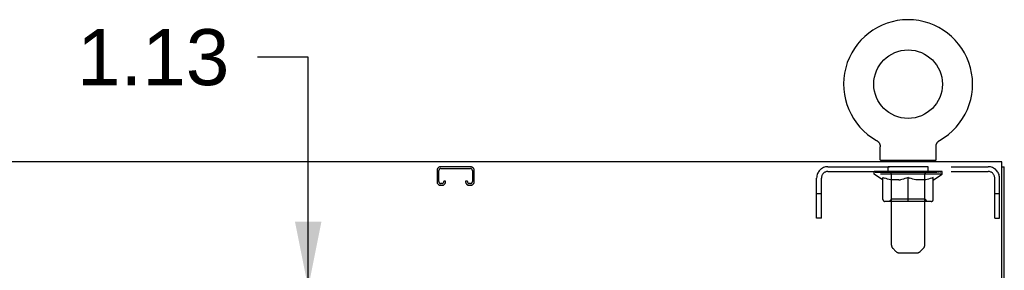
# Model space of a CAD drawing. Header units: inches. Extents: x 0 to 245, y 0 to 159.
# Tile 11 of 16: x 87.99 to 109.53, y 103.59 to 109.07. Entities that reach past the tile are written whole.
import ezdxf

# ---------------------------------------------------------------- set-up
doc = ezdxf.new("R2010")
doc.units = ezdxf.units.IN
doc.header["$LTSCALE"] = 13.479405
doc.header["$MEASUREMENT"] = 0
doc.linetypes.add('HIDDEN', pattern=[0.2, 0.1, -0.1])
doc.layers.get('0').update_dxf_attribs({"linetype": 'CONTINUOUS'})
for name, color, linetype in [('02___PRT_ALL_AXES', 7, 'CONTINUOUS'), ('DEFAULT_2', 8, 'HIDDEN'), ('DIMENSIONS', 7, 'CONTINUOUS')]:
    doc.layers.add(name, color=color, linetype=linetype)
doc.styles.get("Standard").update_dxf_attribs({"font": 'arial.ttf'})
doc.dimstyles.new('DIMSTYLE_2', dxfattribs={"dimtxt": 1.2254, "dimasz": 1.441648, "dimexe": 0.09, "dimexo": 0.07, "dimgap": 0.0425, "dimtad": 0, "dimtih": 1, "dimtoh": 1, "dimzin": 4, "dimdsep": 46, "dimtxsty": 'Standard', "dimblk": '_FILLED', "dimblk1": '_FILLED', "dimblk2": '_FILLED', "dimcen": 0.09, "dimazin": 1, "dimtfac": 1, "dimtofl": 0, "dimtmove": 0, "dimatfit": 3, "dimldrblk": '_FILLED', "dimfxl": 0, "dimtolj": 1, "dimtzin": 4, "dimarcsym": 0})

# ---------------------------------------------------------------- blocks, each defined once
blk = doc.blocks.new('_FILLED')
at = {"color": 0, "linetype": 'ByBlock'}
blk.add_solid([(0, 0), (-1, 0.2), (-1, -0.2)], dxfattribs=at)
blk = doc.blocks.new('*D14')
at = {"layer": 'DIMENSIONS', "color": 2, "linetype": 'Continuous'}
for p, q in [((94.304, 108.248), (93.192, 108.248)), ((94.304, 103.206), (94.304, 108.248)), ((94.106, 103.206), (95.601, 103.206)), ((93.006, 102.081), (94.606, 102.081)), ((94.304, 102.081), (94.304, 99.198))]:
    blk.add_line(p, q, dxfattribs=at)
at = {"layer": 'DIMENSIONS', "color": 2, "linetype": 'Continuous', "xscale": 1.4416475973, "yscale": 1.4416475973, "zscale": 1.4416475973}
for p, rotation in [((94.304, 103.206), 270), ((94.304, 102.081), 90)]:
    blk.add_blockref('_FILLED', p, dxfattribs=dict(at, rotation=rotation))
at = {"layer": 'DIMENSIONS', "color": 2, "linetype": 'Continuous', "insert": (92.58, 108.861), "char_height": 1.2254, "width": 3.32999, "attachment_point": 3, "line_spacing_factor": 0.9}
blk.add_mtext('1.13', dxfattribs=at)

msp = doc.modelspace()

# ---------------------------------------------------------------- linework, layer by layer
at = {"color": 7, "linetype": 'Continuous'}
for p, q in [((106.734, 106.428), (106.734, 106.428)), ((106.734, 106.428), (106.736, 106.427)), ((106.734, 106.428), (106.739, 106.425)), ((106.739, 106.425), (106.744, 106.422)), ((106.744, 106.422), (106.749, 106.419)), ((106.749, 106.419), (106.754, 106.415)), ((106.753, 106.415), (106.758, 106.411)), ((106.758, 106.411), (106.763, 106.407)), ((106.762, 106.407), (106.767, 106.403)), ((106.767, 106.403), (106.771, 106.399)), ((106.771, 106.399), (106.775, 106.395)), ((106.775, 106.395), (106.779, 106.39)), ((106.779, 106.39), (106.783, 106.385)), ((106.782, 106.385), (106.786, 106.38)), ((106.786, 106.381), (106.789, 106.375)), ((106.789, 106.376), (106.792, 106.37)), ((108.055, 106.37), (108.058, 106.376)), ((108.058, 106.375), (108.062, 106.381)), ((108.061, 106.38), (108.065, 106.385)), ((108.065, 106.385), (108.069, 106.39)), ((108.069, 106.39), (108.073, 106.395)), ((108.072, 106.395), (108.077, 106.399)), ((108.076, 106.399), (108.081, 106.403)), ((108.081, 106.403), (108.085, 106.407)), ((108.085, 106.407), (108.09, 106.411)), ((108.089, 106.411), (108.094, 106.415)), ((108.094, 106.415), (108.099, 106.419)), ((108.099, 106.419), (108.104, 106.422)), ((108.104, 106.422), (108.109, 106.425)), ((108.104, 106.422), (108.105, 106.423)), ((108.109, 106.425), (108.114, 106.428)), ((108.112, 106.427), (108.113, 106.428)), ((108.114, 106.428), (108.114, 106.428)), ((106.792, 106.37), (106.795, 106.365)), ((106.795, 106.365), (106.798, 106.36)), ((106.798, 106.36), (106.801, 106.354)), ((106.801, 106.355), (106.803, 106.349)), ((106.803, 106.349), (106.805, 106.343)), ((106.805, 106.343), (106.807, 106.338)), ((106.807, 106.338), (106.808, 106.332)), ((106.808, 106.332), (106.81, 106.326)), ((106.81, 106.326), (106.811, 106.32)), ((106.811, 106.32), (106.812, 106.314)), ((106.812, 106.314), (106.813, 106.308)), ((106.813, 106.308), (106.813, 106.303)), ((106.814, 106.297), (106.814, 106.291)), ((106.814, 106.006), (106.814, 106.291)), ((108.034, 106.303), (108.035, 106.308)), ((108.034, 106.297), (108.034, 106.303)), ((108.034, 106.297), (108.034, 106.303)), ((108.034, 106.291), (108.034, 106.297)), ((108.034, 106.006), (108.034, 106.291)), ((108.035, 106.314), (108.036, 106.32)), ((108.035, 106.308), (108.035, 106.314)), ((108.036, 106.32), (108.038, 106.326)), ((108.038, 106.326), (108.039, 106.332)), ((108.039, 106.332), (108.041, 106.338)), ((108.041, 106.338), (108.043, 106.343)), ((108.043, 106.343), (108.045, 106.349)), ((108.045, 106.349), (108.047, 106.355)), ((108.047, 106.354), (108.05, 106.36)), ((108.049, 106.36), (108.052, 106.365)), ((108.052, 106.365), (108.055, 106.37)), ((106.829, 105.986), (106.829, 105.956)), ((108.019, 105.986), (106.829, 105.986)), ((108.019, 105.986), (108.019, 105.956)), ((109.476, 105.852), (109.528, 105.852))]:
    msp.add_line(p, q, dxfattribs=at)
at = {"color": 3, "linetype": 'Continuous'}
for p, q in [((109.476, 105.956), (73.58, 105.956)), ((109.476, 102.776), (109.476, 105.956)), ((109.528, 16.06), (109.528, 105.852))]:
    msp.add_line(p, q, dxfattribs=at)
at = {"color": 7, "linetype": 'Continuous'}
msp.add_lwpolyline([(106.813, 106.303), (106.814, 106.297), (106.814, 106.291)], dxfattribs=at)
msp.add_circle((107.424, 107.658), 0.75, dxfattribs=at)
for centre, radius, start, end in [((107.424, 107.658), 1.41, 299.2655, 240.7345), ((106.834, 106.006), 0.02, 180, 263.0769), ((108.014, 106.006), 0.02, 276.9231, 360)]:
    msp.add_arc(centre, radius, start, end, dxfattribs=at)
at = {"layer": '02___PRT_ALL_AXES', "color": 8, "linetype": 'HIDDEN'}
for p, q in [((106.986, 105.748), (106.986, 105.852)), ((107.861, 105.852), (106.986, 105.852)), ((107.861, 105.748), (106.986, 105.748)), ((107.861, 105.748), (107.861, 105.852))]:
    msp.add_line(p, q, dxfattribs=at)
at = {"layer": 'DEFAULT_2', "color": 8, "linetype": 'HIDDEN'}
for p, q in [((106.734, 106.428), (106.734, 106.428)), ((106.742, 106.423), (106.744, 106.422)), ((108.114, 106.428), (108.114, 106.428)), ((107.049, 105.986), (107.049, 105.956)), ((107.059, 104.14), (107.059, 105.956)), ((107.789, 104.14), (107.789, 105.956)), ((107.799, 105.986), (107.799, 105.956)), ((97.122, 105.772), (97.122, 105.526)), ((97.162, 105.526), (97.162, 105.772)), ((97.854, 105.852), (97.202, 105.852)), ((97.202, 105.812), (97.854, 105.812)), ((97.894, 105.772), (97.894, 105.526)), ((97.934, 105.526), (97.934, 105.772)), ((105.67, 105.852), (109.177, 105.852)), ((105.67, 105.748), (109.177, 105.748)), ((106.68, 105.693), (106.68, 105.748)), ((106.692, 105.74), (106.692, 105.748)), ((106.702, 105.736), (106.702, 105.74)), ((106.702, 105.736), (108.145, 105.736)), ((106.713, 105.736), (106.713, 105.74)), ((106.714, 105.736), (106.714, 105.74)), ((106.725, 105.74), (106.725, 105.748)), ((106.745, 105.736), (106.745, 105.74)), ((106.747, 105.736), (106.747, 105.74)), ((106.78, 105.74), (106.78, 105.748)), ((106.797, 105.736), (106.797, 105.74)), ((106.8, 105.736), (106.8, 105.74)), ((107.037, 105.74), (106.808, 105.74)), ((106.854, 105.74), (106.854, 105.748)), ((106.856, 105.736), (106.856, 105.74)), ((106.856, 105.736), (106.856, 105.74)), ((106.859, 105.736), (106.859, 105.74)), ((106.869, 105.736), (106.869, 105.74)), ((106.869, 105.736), (106.869, 105.74)), ((106.873, 105.736), (106.873, 105.74)), ((106.876, 105.736), (106.876, 105.741)), ((106.88, 105.736), (106.88, 105.74)), ((106.899, 105.736), (106.899, 105.74)), ((106.918, 105.736), (106.918, 105.74)), ((106.92, 105.736), (106.92, 105.743)), ((106.946, 105.74), (106.946, 105.748)), ((106.946, 105.736), (106.946, 105.74)), ((106.957, 105.736), (106.957, 105.74)), ((106.962, 105.736), (106.962, 105.74)), ((106.97, 105.736), (106.97, 105.74)), ((106.986, 105.736), (106.986, 105.745)), ((107.007, 105.736), (107.007, 105.74)), ((107.009, 105.736), (107.009, 105.74)), ((107.037, 105.736), (107.037, 105.74)), ((107.115, 105.74), (107.05, 105.74)), ((107.052, 105.74), (107.052, 105.748)), ((107.06, 105.736), (107.06, 105.74)), ((107.066, 105.736), (107.066, 105.74)), ((107.072, 105.736), (107.072, 105.746)), ((107.08, 105.736), (107.08, 105.74)), ((107.091, 105.736), (107.091, 105.74)), ((107.115, 105.736), (107.115, 105.74)), ((107.203, 105.74), (107.14, 105.74)), ((107.164, 105.736), (107.164, 105.74)), ((107.169, 105.74), (107.169, 105.748)), ((107.174, 105.736), (107.174, 105.74)), ((107.177, 105.736), (107.177, 105.747)), ((107.18, 105.736), (107.18, 105.74)), ((107.189, 105.736), (107.189, 105.74)), ((107.203, 105.736), (107.203, 105.74)), ((107.297, 105.74), (107.24, 105.74)), ((107.256, 105.736), (107.256, 105.74)), ((107.289, 105.74), (107.424, 105.748)), ((107.295, 105.74), (107.295, 105.748)), ((107.295, 105.74), (107.295, 105.748)), ((107.295, 105.748), (107.295, 105.748)), ((107.295, 105.736), (107.295, 105.74)), ((107.297, 105.736), (107.297, 105.74)), ((107.3, 105.736), (107.3, 105.741)), ((107.302, 105.736), (107.302, 105.74)), ((107.396, 105.74), (107.345, 105.74)), ((107.353, 105.736), (107.353, 105.74)), ((107.396, 105.736), (107.396, 105.74)), ((107.421, 105.74), (107.42, 105.74)), ((107.42, 105.736), (107.42, 105.74)), ((107.421, 105.736), (107.421, 105.74)), ((107.424, 105.74), (107.424, 105.748)), ((107.427, 105.736), (107.427, 105.74)), ((107.427, 105.736), (107.427, 105.74)), ((107.427, 105.74), (107.427, 105.74)), ((107.429, 105.74), (107.503, 105.74)), ((107.452, 105.736), (107.452, 105.74)), ((107.467, 105.74), (107.467, 105.745)), ((107.467, 105.745), (107.559, 105.74)), ((107.491, 105.74), (107.491, 105.744)), ((107.495, 105.736), (107.495, 105.74)), ((107.546, 105.736), (107.546, 105.74)), ((107.547, 105.736), (107.547, 105.741)), ((107.55, 105.736), (107.55, 105.74)), ((107.55, 105.74), (107.608, 105.74)), ((107.552, 105.74), (107.552, 105.748)), ((107.552, 105.748), (107.553, 105.748)), ((107.552, 105.736), (107.552, 105.74)), ((107.553, 105.74), (107.553, 105.748)), ((107.592, 105.736), (107.592, 105.74)), ((107.645, 105.736), (107.645, 105.74)), ((107.645, 105.74), (107.707, 105.74)), ((107.658, 105.736), (107.658, 105.74)), ((107.667, 105.736), (107.667, 105.74)), ((107.671, 105.736), (107.671, 105.747)), ((107.674, 105.736), (107.674, 105.74)), ((107.678, 105.74), (107.678, 105.748)), ((107.683, 105.736), (107.683, 105.74)), ((107.732, 105.736), (107.732, 105.74)), ((107.732, 105.74), (107.798, 105.74)), ((107.756, 105.736), (107.756, 105.74)), ((107.767, 105.736), (107.767, 105.74)), ((107.775, 105.736), (107.775, 105.746)), ((107.782, 105.736), (107.782, 105.74)), ((107.787, 105.736), (107.787, 105.74)), ((107.796, 105.74), (107.796, 105.748)), ((107.811, 105.736), (107.811, 105.74)), ((107.811, 105.74), (108.04, 105.74)), ((107.838, 105.736), (107.838, 105.74)), ((107.841, 105.736), (107.841, 105.74)), ((107.861, 105.736), (107.861, 105.745)), ((107.877, 105.736), (107.877, 105.74)), ((107.885, 105.736), (107.885, 105.74)), ((107.89, 105.736), (107.89, 105.74)), ((107.902, 105.74), (107.902, 105.748)), ((107.902, 105.736), (107.902, 105.74)), ((107.928, 105.736), (107.928, 105.743)), ((107.93, 105.736), (107.93, 105.74)), ((107.948, 105.736), (107.948, 105.74)), ((107.967, 105.736), (107.967, 105.74)), ((107.971, 105.736), (107.971, 105.741)), ((107.974, 105.736), (107.974, 105.74)), ((107.978, 105.736), (107.978, 105.74)), ((107.979, 105.736), (107.979, 105.74)), ((107.988, 105.736), (107.988, 105.74)), ((107.991, 105.736), (107.991, 105.74)), ((107.992, 105.736), (107.992, 105.74)), ((107.993, 105.74), (107.993, 105.748)), ((108.047, 105.736), (108.047, 105.74)), ((108.05, 105.736), (108.05, 105.74)), ((108.068, 105.74), (108.068, 105.748)), ((108.101, 105.736), (108.101, 105.74)), ((108.103, 105.736), (108.103, 105.74)), ((108.122, 105.74), (108.122, 105.748)), ((108.134, 105.736), (108.134, 105.74)), ((108.135, 105.736), (108.135, 105.74)), ((108.145, 105.736), (108.145, 105.74)), ((108.156, 105.74), (108.156, 105.748)), ((108.167, 105.693), (108.167, 105.748)), ((97.269, 105.54), (97.269, 105.526)), ((97.309, 105.54), (97.269, 105.54)), ((97.309, 105.526), (97.309, 105.54)), ((97.747, 105.54), (97.747, 105.526)), ((97.787, 105.54), (97.747, 105.54)), ((97.787, 105.526), (97.787, 105.54)), ((105.424, 104.727), (105.424, 105.606)), ((105.528, 104.727), (105.528, 105.606)), ((108.167, 105.693), (106.68, 105.693)), ((106.867, 105.563), (106.68, 105.693)), ((106.867, 105.563), (106.873, 105.563)), ((106.873, 105.138), (106.873, 105.618)), ((106.873, 105.618), (106.908, 105.605)), ((106.942, 105.593), (106.908, 105.605)), ((106.976, 105.583), (106.942, 105.593)), ((107.009, 105.574), (106.975, 105.583)), ((107.042, 105.568), (107.008, 105.575)), ((107.074, 105.563), (107.041, 105.568)), ((107.058, 105.141), (107.058, 105.69)), ((107.223, 105.563), (107.074, 105.563)), ((107.223, 105.563), (107.256, 105.568)), ((107.289, 105.575), (107.255, 105.568)), ((107.322, 105.583), (107.288, 105.574)), ((107.355, 105.593), (107.321, 105.583)), ((107.389, 105.605), (107.355, 105.593)), ((107.424, 105.618), (107.389, 105.605)), ((107.424, 105.095), (107.424, 105.618)), ((107.424, 105.618), (107.458, 105.605)), ((107.493, 105.593), (107.458, 105.605)), ((107.526, 105.583), (107.492, 105.593)), ((107.559, 105.574), (107.525, 105.583)), ((107.592, 105.568), (107.559, 105.575)), ((107.625, 105.563), (107.592, 105.568)), ((107.773, 105.563), (107.625, 105.563)), ((107.773, 105.563), (107.806, 105.568)), ((107.79, 105.141), (107.79, 105.69)), ((107.839, 105.575), (107.806, 105.568)), ((107.873, 105.583), (107.839, 105.574)), ((107.906, 105.593), (107.872, 105.583)), ((107.94, 105.605), (107.905, 105.593)), ((107.974, 105.618), (107.94, 105.605)), ((107.974, 105.138), (107.974, 105.618)), ((107.974, 105.563), (107.981, 105.563)), ((107.981, 105.563), (108.167, 105.693)), ((109.32, 104.727), (109.32, 105.606)), ((109.424, 104.727), (109.424, 105.606)), ((97.229, 105.486), (97.202, 105.486)), ((97.202, 105.446), (97.229, 105.446)), ((97.854, 105.486), (97.827, 105.486)), ((97.827, 105.446), (97.854, 105.446)), ((105.528, 105.257), (105.424, 105.257)), ((107.931, 105.095), (106.917, 105.095)), ((107.058, 105.141), (107.011, 105.095)), ((107.79, 105.141), (107.058, 105.141)), ((107.79, 105.141), (107.836, 105.095)), ((109.424, 105.257), (109.32, 105.257)), ((105.528, 104.727), (105.424, 104.727)), ((109.32, 104.727), (109.424, 104.727)), ((107.159, 103.998), (107.088, 104.07)), ((107.688, 103.998), (107.759, 104.07)), ((107.23, 103.969), (107.617, 103.969))]:
    msp.add_line(p, q, dxfattribs=at)
for centre, radius, start, end in [((106.834, 106.006), 0.02, 263.0769, 270), ((107.029, 105.956), 0.03, 0, 90), ((107.819, 105.956), 0.03, 90, 180), ((108.014, 106.006), 0.02, 270, 276.9231), ((97.202, 105.772), 0.08, 90, 180), ((97.202, 105.772), 0.04, 90, 180), ((97.854, 105.772), 0.08, 0, 90), ((97.854, 105.772), 0.04, 0, 90), ((105.67, 105.606), 0.246, 90, 180), ((105.67, 105.606), 0.142, 90, 180), ((107.011, 105.69), 0.0466, 0, 90), ((107.836, 105.69), 0.0466, 90, 180), ((109.177, 105.606), 0.246, 0, 90), ((109.177, 105.606), 0.142, 0, 90), ((97.202, 105.526), 0.08, 180, 270), ((97.202, 105.526), 0.04, 180, 270), ((97.229, 105.526), 0.08, 270, 360), ((97.229, 105.526), 0.04, 270, 360), ((97.827, 105.526), 0.08, 180, 270), ((97.827, 105.526), 0.04, 180, 270), ((97.854, 105.526), 0.08, 270, 360), ((97.854, 105.526), 0.04, 270, 360), ((106.917, 105.138), 0.0434, 180, 270), ((107.931, 105.138), 0.0434, 270, 360), ((107.159, 104.14), 0.1, 180, 225), ((107.689, 104.14), 0.1, 315, 360), ((107.23, 104.069), 0.1, 225, 270), ((107.617, 104.069), 0.1, 270, 315)]:
    msp.add_arc(centre, radius, start, end, dxfattribs=at)
for centre, major_axis, ratio, start_param, end_param in [((106.657, 105.734), (0.232, 0), 0.060167, 0.426548, 1.470503), ((107.424, 105.748), (0.743, 0.008), 0.059247, 2.966439, 3.140971), ((107.424, 105.748), (0.744, 0), 0.060167, 3.141593, 3.316126), ((106.657, 105.726), (0.232, 0.002), 0.059247, 1.374323, 1.469882), ((106.629, 105.734), (0.232, 0.002), 0.059247, 0.251393, 1.295349), ((106.709, 105.734), (0.232, -0.002), 0.059247, 0.601702, 1.645657), ((107.424, 105.748), (0.743, 0.015), 0.056515, 2.79136, 2.965893), ((107.424, 105.748), (0.743, -0.008), 0.059247, -2.966439, -2.791906), ((106.709, 105.726), (0.232, 0), 0.060167, 1.549477, 1.645036), ((106.629, 105.726), (0.232, 0.005), 0.056515, 1.199244, 1.294804), ((106.713, 105.729), (0.192, 0.002), 0.059247, 1.051627, 1.625044), ((106.69, 105.729), (0.192, 0.004), 0.056515, 0.876548, 1.449966), ((106.757, 105.729), (0.192, 0), 0.060167, 1.226781, 1.800198), ((106.624, 105.734), (0.232, 0.005), 0.056515, 0.076315, 1.120271), ((106.782, 105.734), (0.232, -0.005), 0.056515, 0.77678, 1.820736), ((107.424, 105.748), (0.743, 0.022), 0.052059, 2.616423, 2.790956), ((107.424, 105.748), (0.743, -0.015), 0.056515, -2.79136, -2.616827), ((106.782, 105.726), (0.232, -0.002), 0.059247, 1.724631, 1.82019), ((106.624, 105.726), (0.232, 0.007), 0.052059, 1.024308, 1.119867), ((106.689, 105.729), (0.192, 0.006), 0.052059, 0.701611, 1.275029), ((106.822, 105.729), (0.192, -0.002), 0.059247, 1.401935, 1.975352), ((106.875, 105.734), (0.232, -0.007), 0.052059, 0.951717, 1.995673), ((107.424, 105.748), (0.743, 0.029), 0.046022, 2.441677, 2.61621), ((106.644, 105.734), (0.232, 0.007), 0.052059, -0.098622, 0.945334), ((107.424, 105.748), (0.743, -0.022), 0.052059, -2.616423, -2.441891), ((106.875, 105.726), (0.232, -0.005), 0.056515, 1.899709, 1.995269), ((106.644, 105.726), (0.232, 0.009), 0.046022, 0.849561, 0.945121), ((106.71, 105.729), (0.192, 0.007), 0.046022, 0.526865, 1.100283), ((106.906, 105.729), (0.192, -0.004), 0.056515, 1.577013, 2.150431), ((106.985, 105.734), (0.232, -0.009), 0.046022, 1.126463, 2.170419), ((107.424, 105.748), (0.743, 0.034), 0.038593, 2.267147, 2.44168), ((106.688, 105.734), (0.232, 0.009), 0.046022, -0.273368, 0.770588), ((107.424, 105.748), (0.743, -0.029), 0.046022, -2.441677, -2.267144), ((106.985, 105.726), (0.232, -0.007), 0.052059, 2.074646, 2.170205), ((106.688, 105.726), (0.232, 0.011), 0.038593, 0.675031, 0.77059), ((106.754, 105.729), (0.192, 0.009), 0.038593, 0.352335, 0.925752), ((107.005, 105.729), (0.192, -0.006), 0.052059, 1.75195, 2.325367), ((107.108, 105.734), (0.232, -0.011), 0.038593, 1.300994, 2.344949), ((107.424, 105.748), (0.743, 0.039), 0.030002, 2.09283, 2.267363), ((107.424, 105.748), (0.743, -0.034), 0.038593, -2.267147, -2.092614), ((106.754, 105.734), (0.232, 0.011), 0.038593, -0.447899, 0.596057), ((107.108, 105.726), (0.232, -0.009), 0.046022, 2.249392, 2.344952), ((106.754, 105.726), (0.232, 0.012), 0.030002, 0.500714, 0.596274), ((106.817, 105.729), (0.192, 0.01), 0.030002, 0.178018, 0.751436), ((107.116, 105.729), (0.192, -0.007), 0.046022, 1.926696, 2.500114), ((106.841, 105.734), (0.232, 0.012), 0.030002, -0.622215, 0.421741), ((107.24, 105.734), (0.232, -0.012), 0.030002, 1.47531, 2.519266), ((107.424, 105.748), (0.743, 0.042), 0.020513, 1.918702, 2.093235), ((107.424, 105.748), (0.743, -0.039), 0.030002, -2.09283, -1.918297), ((107.24, 105.726), (0.232, -0.011), 0.038593, 2.423923, 2.519482), ((106.841, 105.726), (0.232, 0.013), 0.020513, 0.326586, 0.422146), ((106.899, 105.729), (0.192, 0.011), 0.020513, 0.00389, 0.577307), ((107.237, 105.729), (0.192, -0.009), 0.038593, 2.101227, 2.674644), ((106.945, 105.734), (0.232, 0.013), 0.020513, -0.796343, 0.247613), ((107.378, 105.734), (0.232, -0.013), 0.020513, 1.649438, 2.693394), ((107.424, 105.748), (0.743, 0.044), 0.010411, 1.744712, 1.919245), ((107.424, 105.748), (0.743, -0.042), 0.020513, -1.918702, -1.744169), ((107.378, 105.726), (0.232, -0.012), 0.030002, 2.598239, 2.693799), ((106.945, 105.726), (0.232, 0.014), 0.010411, 0.152596, 0.248156), ((106.997, 105.729), (0.192, 0.011), 0.010411, 6.113086, 6.686503), ((107.364, 105.729), (0.192, -0.01), 0.030002, 2.275543, 2.848961), ((107.063, 105.734), (0.232, 0.014), 0.010411, -0.970333, -0.000837), ((107.518, 105.734), (0.232, -0.014), 0.010411, 1.823428, 2.867384), ((107.424, 105.748), (0.743, -0.044), 0.010411, -1.744712, -1.56247), ((107.518, 105.726), (0.232, -0.013), 0.020513, 2.772368, 2.867927), ((107.493, 105.729), (0.192, -0.011), 0.020513, 2.449671, 3.023089), ((107.33, 105.734), (0.232, 0.014), 0.010411, 0.274209, 1.318165), ((107.229, 105.729), (0.192, 0.011), 0.010411, -0.000452, 0.517932), ((107.193, 105.726), (0.232, 0.014), 0.010411, 0.099676, 0.195236), ((107.424, 105.748), (0.743, 0.044), 0.010411, -1.571413, -1.39688), ((107.619, 105.729), (0.192, -0.011), 0.010411, 2.623661, 3.141974), ((107.654, 105.726), (0.232, -0.014), 0.010411, 2.734394, 2.946357), ((107.469, 105.734), (0.232, 0.013), 0.020513, 0.448199, 1.492154), ((107.355, 105.729), (0.192, 0.011), 0.020513, 0.118504, 0.691921), ((107.33, 105.726), (0.232, 0.013), 0.020513, 0.273666, 0.369225), ((107.784, 105.734), (0.232, -0.014), 0.010411, -3.140756, -2.17126), ((107.424, 105.748), (0.743, 0.042), 0.020513, -1.397424, -1.222891), ((107.424, 105.748), (0.743, -0.044), 0.010411, 1.222347, 1.39688), ((107.607, 105.734), (0.232, 0.012), 0.030002, 0.622327, 1.666283), ((107.484, 105.729), (0.192, 0.01), 0.030002, 0.292632, 0.86605), ((107.85, 105.729), (0.192, -0.011), 0.010411, 2.738275, 3.311692), ((107.903, 105.734), (0.232, -0.013), 0.020513, 2.89398, 3.937936), ((107.469, 105.726), (0.232, 0.012), 0.030002, 0.447794, 0.543354), ((107.903, 105.726), (0.232, -0.014), 0.010411, 2.893437, 2.988996), ((107.424, 105.748), (0.743, 0.039), 0.030002, -1.223295, -1.048762), ((107.424, 105.748), (0.743, -0.042), 0.020513, 1.048358, 1.222891), ((107.74, 105.734), (0.232, 0.011), 0.038593, 0.796643, 1.840599), ((107.61, 105.729), (0.192, 0.009), 0.038593, 0.466948, 1.040366), ((107.948, 105.729), (0.192, -0.011), 0.020513, 2.564285, 3.137703), ((108.007, 105.734), (0.232, -0.012), 0.030002, 2.719852, 3.763807), ((107.863, 105.734), (0.232, 0.009), 0.046022, 0.971174, 2.01513), ((107.607, 105.726), (0.232, 0.011), 0.038593, 0.62211, 0.71767), ((108.007, 105.726), (0.232, -0.013), 0.020513, 2.719447, 2.815007), ((107.424, 105.748), (0.743, 0.034), 0.038593, -1.048979, -0.874446), ((107.424, 105.748), (0.743, -0.039), 0.030002, 0.874229, 1.048762), ((107.731, 105.729), (0.192, 0.007), 0.046022, 0.641479, 1.214897), ((107.972, 105.734), (0.232, 0.007), 0.052059, 1.14592, 2.189876), ((108.03, 105.729), (0.192, -0.01), 0.030002, 2.390157, 2.963574), ((108.093, 105.734), (0.232, -0.011), 0.038593, 2.545535, 3.589491), ((107.843, 105.729), (0.192, 0.006), 0.052059, 0.816225, 1.389643), ((107.74, 105.726), (0.232, 0.009), 0.046022, 0.796641, 0.892201), ((108.093, 105.726), (0.232, -0.012), 0.030002, 2.545319, 2.640878), ((108.065, 105.734), (0.232, 0.005), 0.056515, 1.320857, 2.364813), ((107.424, 105.748), (0.743, 0.029), 0.046022, -0.874448, -0.699915), ((107.424, 105.748), (0.743, -0.034), 0.038593, 0.699913, 0.874446), ((108.159, 105.734), (0.232, -0.009), 0.046022, 2.371005, 3.41496), ((108.094, 105.729), (0.192, -0.009), 0.038593, 2.21584, 2.789258), ((107.942, 105.729), (0.192, 0.004), 0.056515, 0.991162, 1.564579), ((108.139, 105.734), (0.232, 0.002), 0.059247, 1.495935, 2.539891), ((108.203, 105.734), (0.232, -0.007), 0.052059, 2.196258, 3.240214), ((108.137, 105.729), (0.192, -0.007), 0.046022, 2.04131, 2.614727), ((107.863, 105.726), (0.232, 0.007), 0.052059, 0.971387, 1.066947), ((108.19, 105.734), (0.232, 0), 0.060167, 1.671089, 2.715045), ((108.159, 105.726), (0.232, -0.011), 0.038593, 2.371002, 2.466562), ((108.223, 105.734), (0.232, -0.005), 0.056515, 2.021322, 3.065278), ((107.424, 105.748), (0.743, 0.022), 0.052059, -0.699702, -0.525169), ((107.424, 105.748), (0.743, -0.029), 0.046022, 0.525382, 0.699915), ((108.025, 105.729), (0.192, 0.002), 0.059247, 1.16624, 1.739658), ((108.219, 105.734), (0.232, -0.002), 0.059247, 1.846243, 2.890199), ((108.159, 105.729), (0.192, -0.006), 0.052059, 1.866564, 2.439981), ((108.09, 105.729), (0.192, 0), 0.060167, 1.341394, 1.914812), ((108.158, 105.729), (0.192, -0.004), 0.056515, 1.691627, 2.265045), ((108.135, 105.729), (0.192, -0.002), 0.059247, 1.516549, 2.089966), ((107.972, 105.726), (0.232, 0.005), 0.056515, 1.146324, 1.241883), ((108.203, 105.726), (0.232, -0.009), 0.046022, 2.196472, 2.292031), ((107.424, 105.748), (0.743, 0.015), 0.056515, -0.524765, -0.350233), ((107.424, 105.748), (0.743, -0.022), 0.052059, 0.350636, 0.525169), ((108.065, 105.726), (0.232, 0.002), 0.059247, 1.321402, 1.416962), ((108.223, 105.726), (0.232, -0.007), 0.052059, 2.021726, 2.117285), ((107.424, 105.748), (0.743, 0.008), 0.059247, -0.349687, -0.175154), ((107.424, 105.748), (0.743, -0.015), 0.056515, 0.1757, 0.350233), ((108.139, 105.726), (0.232, 0), 0.060167, 1.496556, 1.592116), ((108.219, 105.726), (0.232, -0.005), 0.056515, 1.846789, 1.942348), ((108.19, 105.726), (0.232, -0.002), 0.059247, 1.67171, 1.76727), ((107.424, 105.748), (0.744, 0), 0.060167, -0.174533, 0), ((107.424, 105.748), (0.743, -0.008), 0.059247, 0.000621, 0.175154)]:
    msp.add_ellipse(centre, major_axis=major_axis, ratio=ratio, start_param=start_param, end_param=end_param, dxfattribs=at)

# ---------------------------------------------------------------- dimensions: what is measured, and where the dimension line sits
at = {"layer": 'DIMENSIONS', "color": 2, "linetype": 'Continuous'}
dim = msp.add_linear_dim(base=(94.303942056, 103.206058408), p1=(92.936459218, 102.081058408), p2=(95.671424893, 103.206058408), angle=90, dimstyle='DIMSTYLE_2', dxfattribs=at)
dim.commit()
dim.dimension.update_dxf_attribs({"geometry": '*D14', "text_midpoint": (90.967805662, 108.241436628), "dimtype": 160})

doc.saveas('drawing.dxf')
